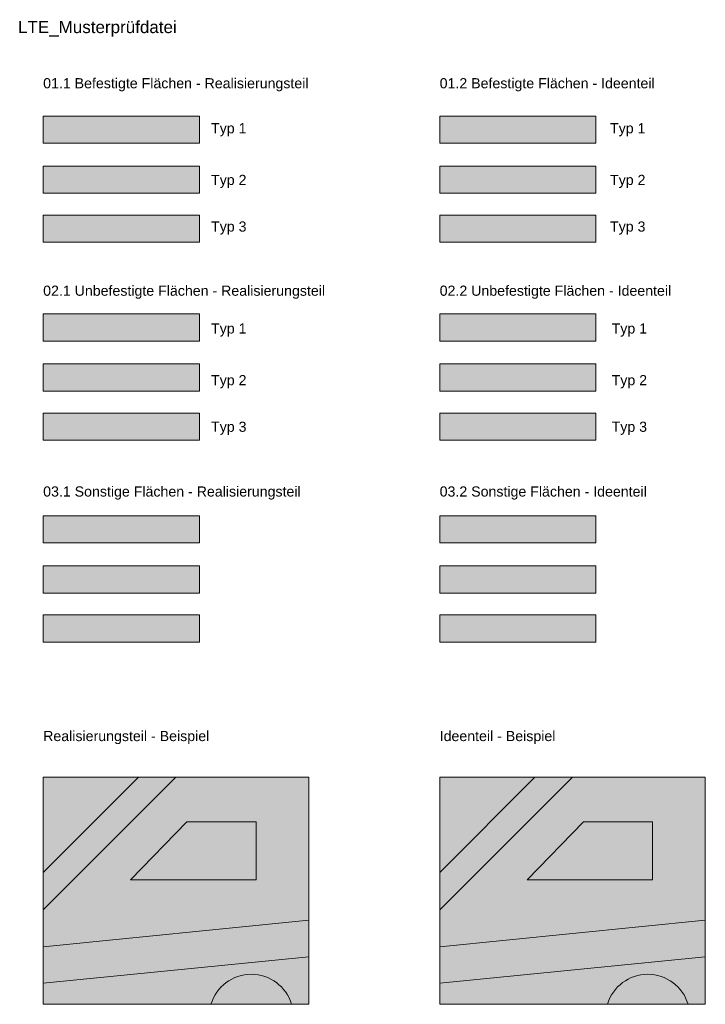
# Model space of a CAD drawing. Header units: metres. Extents: x -8.4 to 8.6, y -12 to 12.5.
import ezdxf

# ---------------------------------------------------------------- set-up
doc = ezdxf.new("R2010")
doc.units = ezdxf.units.M
doc.header["$LTSCALE"] = 0.1
for name, color, linetype, lineweight in [('01.1_Befestigte Fläche Realisierungsteil-Typ 1', 7, 'Continuous', 9), ('01.1_Befestigte Fläche Realisierungsteil-Typ 2', 7, 'Continuous', 9), ('01.1_Befestigte Fläche Realisierungsteil-Typ 3', 7, 'Continuous', 9), ('01.2_Befestigte Fläche Ideenteil-Typ 1', 7, 'Continuous', 9), ('01.2_Befestigte Fläche Ideenteil-Typ 2', 7, 'Continuous', 9), ('01.2_Befestigte Fläche Ideenteil-Typ 3', 7, 'Continuous', 9), ('02.1_Unbefestigte Flächen Realisierungsteil-Typ 1', 7, 'Continuous', 9), ('02.1_Unbefestigte Flächen Realisierungsteil-Typ 2', 7, 'Continuous', 9), ('02.1_Unbefestigte Flächen Realisierungsteil-Typ 3', 7, 'Continuous', 9), ('02.2_Unbefestigte Flächen Ideenteil-Typ 1', 7, 'Continuous', 9), ('02.2_Unbefestigte Flächen Ideenteil-Typ 2', 7, 'Continuous', 9), ('02.2_Unbefestigte Flächen Ideenteil-Typ 3', 7, 'Continuous', 9), ('03.1_Sonstige Flächen Realisierungsteil-Typ 1', 7, 'Continuous', 9), ('03.1_Sonstige Flächen Realisierungsteil-Typ 2', 7, 'Continuous', 9), ('03.1_Sonstige Flächen Realisierungsteil-Typ 3', 7, 'Continuous', 9), ('03.2_Sonstige Flächen Ideenteil-Typ 1', 7, 'Continuous', 9), ('03.2_Sonstige Flächen Ideenteil-Typ 2', 7, 'Continuous', 9), ('03.2_Sonstige Flächen Ideenteil-Typ 3', 7, 'Continuous', 9), ('Keine', 7, 'Continuous', 9)]:
    doc.layers.add(name, color=color, linetype=linetype, lineweight=lineweight)
doc.styles.add('Arial', font='arial.ttf')

msp = doc.modelspace()

# ---------------------------------------------------------------- hatches: boundary and pattern name
at = {"layer": '01.1_Befestigte Fläche Realisierungsteil-Typ 1', "linetype": 'Continuous', "lineweight": 0, "true_color": 0xdaeef3}
msp.add_hatch(color=254, dxfattribs=at).paths.add_polyline_path([(-7.855, 10.105), (-3.97, 10.105), (-3.97, 9.43), (-7.855, 9.43)])
at = {"layer": '01.1_Befestigte Fläche Realisierungsteil-Typ 1', "linetype": 'Continuous', "lineweight": 0, "true_color": 0xdaeef3, "transparency": 33554687}
msp.add_hatch(color=254, dxfattribs=at).paths.add_polyline_path([(-5.485, -6.35), (-7.855, -8.72), (-7.855, -9.653), (-4.553, -6.35)])
at = {"layer": '01.1_Befestigte Fläche Realisierungsteil-Typ 2', "linetype": 'Continuous', "lineweight": 0, "true_color": 0x92cddc}
msp.add_hatch(color=151, dxfattribs=at).paths.add_polyline_path([(-7.855, 8.86), (-3.97, 8.86), (-3.97, 8.185), (-7.855, 8.185)])
at = {"layer": '01.1_Befestigte Fläche Realisierungsteil-Typ 2', "linetype": 'Continuous', "lineweight": 0, "true_color": 0x92cddc, "transparency": 33554687}
msp.add_hatch(color=151, dxfattribs=at).paths.add_polyline_path([(-7.855, -11.473), (-1.25, -10.822), (-1.25, -9.903), (-7.855, -10.567)])
at = {"layer": '01.1_Befestigte Fläche Realisierungsteil-Typ 3', "linetype": 'Continuous', "lineweight": 0, "true_color": 0x4bacc6}
msp.add_hatch(color=143, dxfattribs=at).paths.add_polyline_path([(-7.855, 7.64), (-3.97, 7.64), (-3.97, 6.965), (-7.855, 6.965)])
at = {"layer": '01.2_Befestigte Fläche Ideenteil-Typ 1', "linetype": 'Continuous', "lineweight": 0, "true_color": 0x31869b}
msp.add_hatch(color=145, dxfattribs=at).paths.add_polyline_path([(2.006, 10.105), (5.891, 10.105), (5.891, 9.43), (2.006, 9.43)])
at = {"layer": '01.2_Befestigte Fläche Ideenteil-Typ 1', "linetype": 'Continuous', "lineweight": 0, "true_color": 0x31869b, "transparency": 33554687}
msp.add_hatch(color=145, dxfattribs=at).paths.add_polyline_path([(4.375, -6.35), (2.005, -8.72), (2.005, -9.653), (5.307, -6.35)])
at = {"layer": '01.2_Befestigte Fläche Ideenteil-Typ 2', "linetype": 'Continuous', "lineweight": 0, "true_color": 0x215967}
msp.add_hatch(color=139, dxfattribs=at).paths.add_polyline_path([(2.006, 8.86), (5.891, 8.86), (5.891, 8.185), (2.006, 8.185)])
at = {"layer": '01.2_Befestigte Fläche Ideenteil-Typ 2', "linetype": 'Continuous', "lineweight": 0, "true_color": 0x215967, "transparency": 33554687}
msp.add_hatch(color=139, dxfattribs=at).paths.add_polyline_path([(2.005, -11.473), (8.61, -10.822), (8.61, -9.903), (2.005, -10.567)])
at = {"layer": '01.2_Befestigte Fläche Ideenteil-Typ 3', "linetype": 'Continuous', "lineweight": 0, "true_color": 0x173f49}
msp.add_hatch(color=149, dxfattribs=at).paths.add_polyline_path([(2.006, 7.64), (5.891, 7.64), (5.891, 6.965), (2.006, 6.965)])
at = {"layer": '02.1_Unbefestigte Flächen Realisierungsteil-Typ 1', "linetype": 'Continuous', "lineweight": 0, "true_color": 0xebf1de}
msp.add_hatch(color=254, dxfattribs=at).paths.add_polyline_path([(-7.855, 5.18), (-3.97, 5.18), (-3.97, 4.505), (-7.855, 4.505)])
at = {"layer": '02.1_Unbefestigte Flächen Realisierungsteil-Typ 1', "linetype": 'Continuous', "lineweight": 0, "true_color": 0xebf1de, "transparency": 33554687}
msp.add_hatch(color=254, dxfattribs=at).paths.add_polyline_path([(-7.855, -8.72), (-5.485, -6.35), (-7.855, -6.35)])
h = msp.add_hatch(color=254, dxfattribs=at)
edge = h.paths.add_edge_path()
edge.add_arc((-2.68, -12.3), 1.047, 16.6584, 163.3416, ccw=False)
edge.add_line((-1.677, -12), (-1.25, -12))
edge.add_line((-1.25, -12), (-1.25, -10.822))
edge.add_line((-1.25, -10.822), (-7.855, -11.473))
edge.add_line((-7.855, -11.473), (-7.855, -12))
edge.add_line((-7.855, -12), (-3.683, -12))
at = {"layer": '02.1_Unbefestigte Flächen Realisierungsteil-Typ 2', "linetype": 'Continuous', "lineweight": 0, "true_color": 0xc4d79b}
msp.add_hatch(color=9, dxfattribs=at).paths.add_polyline_path([(-7.855, 3.935), (-3.97, 3.935), (-3.97, 3.26), (-7.855, 3.26)])
at = {"layer": '02.1_Unbefestigte Flächen Realisierungsteil-Typ 2', "linetype": 'Continuous', "lineweight": 0, "true_color": 0xc4d79b, "transparency": 33554687}
h = msp.add_hatch(color=9, dxfattribs=at)
h.paths.add_polyline_path([(-7.855, -9.653), (-7.855, -10.567), (-1.25, -9.903), (-1.25, -6.35), (-4.553, -6.35)])
h.paths.add_polyline_path([(-4.28, -7.46), (-2.56, -7.46), (-2.56, -8.9), (-5.68, -8.9)])
at = {"layer": '02.1_Unbefestigte Flächen Realisierungsteil-Typ 3', "linetype": 'Continuous', "lineweight": 0, "true_color": 0x9bbb59}
msp.add_hatch(color=73, dxfattribs=at).paths.add_polyline_path([(-7.855, 2.715), (-3.97, 2.715), (-3.97, 2.04), (-7.855, 2.04)])
at = {"layer": '02.2_Unbefestigte Flächen Ideenteil-Typ 1', "linetype": 'Continuous', "lineweight": 0, "true_color": 0x76933c}
msp.add_hatch(color=75, dxfattribs=at).paths.add_polyline_path([(2.006, 5.18), (5.891, 5.18), (5.891, 4.505), (2.006, 4.505)])
at = {"layer": '02.2_Unbefestigte Flächen Ideenteil-Typ 1', "linetype": 'Continuous', "lineweight": 0, "true_color": 0x76933c, "transparency": 33554687}
msp.add_hatch(color=75, dxfattribs=at).paths.add_polyline_path([(2.005, -8.72), (4.375, -6.35), (2.005, -6.35)])
h = msp.add_hatch(color=75, dxfattribs=at)
edge = h.paths.add_edge_path()
edge.add_arc((7.18, -12.3), 1.047, 16.6584, 163.3416, ccw=False)
edge.add_line((8.183, -12), (8.61, -12))
edge.add_line((8.61, -12), (8.61, -10.822))
edge.add_line((8.61, -10.822), (2.005, -11.473))
edge.add_line((2.005, -11.473), (2.005, -12))
edge.add_line((2.005, -12), (6.177, -12))
at = {"layer": '02.2_Unbefestigte Flächen Ideenteil-Typ 2', "linetype": 'Continuous', "lineweight": 0, "true_color": 0x4f6228}
msp.add_hatch(color=59, dxfattribs=at).paths.add_polyline_path([(2.006, 3.935), (5.891, 3.935), (5.891, 3.26), (2.006, 3.26)])
at = {"layer": '02.2_Unbefestigte Flächen Ideenteil-Typ 2', "linetype": 'Continuous', "lineweight": 0, "true_color": 0x4f6228, "transparency": 33554687}
h = msp.add_hatch(color=59, dxfattribs=at)
h.paths.add_polyline_path([(2.005, -9.653), (2.005, -10.567), (8.61, -9.903), (8.61, -6.35), (5.307, -6.35)])
h.paths.add_polyline_path([(5.58, -7.46), (7.3, -7.46), (7.3, -8.9), (4.18, -8.9)])
at = {"layer": '02.2_Unbefestigte Flächen Ideenteil-Typ 3', "linetype": 'Continuous', "lineweight": 0, "true_color": 0x3b4a1e}
msp.add_hatch(color=79, dxfattribs=at).paths.add_polyline_path([(2.006, 2.715), (5.891, 2.715), (5.891, 2.04), (2.006, 2.04)])
at = {"layer": '03.1_Sonstige Flächen Realisierungsteil-Typ 1', "linetype": 'Continuous', "lineweight": 0, "true_color": 0xfde9d9}
msp.add_hatch(color=254, dxfattribs=at).paths.add_polyline_path([(-7.855, 0.155), (-3.97, 0.155), (-3.97, -0.52), (-7.855, -0.52)])
at = {"layer": '03.1_Sonstige Flächen Realisierungsteil-Typ 1', "linetype": 'Continuous', "lineweight": 0, "true_color": 0xfde9d9, "transparency": 33554687}
msp.add_hatch(color=254, dxfattribs=at).paths.add_polyline_path([(-4.28, -7.46), (-5.68, -8.9), (-2.56, -8.9), (-2.56, -7.46)])
at = {"layer": '03.1_Sonstige Flächen Realisierungsteil-Typ 2', "linetype": 'Continuous', "lineweight": 0, "true_color": 0xfabf8f}
msp.add_hatch(color=31, dxfattribs=at).paths.add_polyline_path([(-7.855, -1.09), (-3.97, -1.09), (-3.97, -1.765), (-7.855, -1.765)])
at = {"layer": '03.1_Sonstige Flächen Realisierungsteil-Typ 2', "linetype": 'Continuous', "lineweight": 0, "true_color": 0xfabf8f, "transparency": 33554687}
h = msp.add_hatch(color=31, dxfattribs=at)
edge = h.paths.add_edge_path()
edge.add_arc((-2.68, -12.3), 1.047, 16.6584, 163.3416)
edge.add_line((-3.683, -12), (-1.677, -12))
at = {"layer": '03.1_Sonstige Flächen Realisierungsteil-Typ 3', "linetype": 'Continuous', "lineweight": 0, "true_color": 0xf79646}
msp.add_hatch(color=33, dxfattribs=at).paths.add_polyline_path([(-7.855, -2.31), (-3.97, -2.31), (-3.97, -2.985), (-7.855, -2.985)])
at = {"layer": '03.2_Sonstige Flächen Ideenteil-Typ 1', "linetype": 'Continuous', "lineweight": 0, "true_color": 0xe26b0a}
msp.add_hatch(color=32, dxfattribs=at).paths.add_polyline_path([(2.006, 0.155), (5.891, 0.155), (5.891, -0.52), (2.006, -0.52)])
at = {"layer": '03.2_Sonstige Flächen Ideenteil-Typ 1', "linetype": 'Continuous', "lineweight": 0, "true_color": 0xe26b0a, "transparency": 33554687}
msp.add_hatch(color=32, dxfattribs=at).paths.add_polyline_path([(5.58, -7.46), (4.18, -8.9), (7.3, -8.9), (7.3, -7.46)])
at = {"layer": '03.2_Sonstige Flächen Ideenteil-Typ 2', "linetype": 'Continuous', "lineweight": 0, "true_color": 0x974706}
msp.add_hatch(color=34, dxfattribs=at).paths.add_polyline_path([(2.006, -1.09), (5.891, -1.09), (5.891, -1.765), (2.006, -1.765)])
at = {"layer": '03.2_Sonstige Flächen Ideenteil-Typ 2', "linetype": 'Continuous', "lineweight": 0, "true_color": 0x974706, "transparency": 33554687}
h = msp.add_hatch(color=34, dxfattribs=at)
edge = h.paths.add_edge_path()
edge.add_arc((7.18, -12.3), 1.047, 16.6584, 163.3416)
edge.add_line((6.177, -12), (8.183, -12))
at = {"layer": '03.2_Sonstige Flächen Ideenteil-Typ 3', "linetype": 'Continuous', "lineweight": 0, "true_color": 0x703504}
msp.add_hatch(color=36, dxfattribs=at).paths.add_polyline_path([(2.006, -2.31), (5.891, -2.31), (5.891, -2.985), (2.006, -2.985)])

# ---------------------------------------------------------------- linework, layer by layer
at = {"layer": '01.1_Befestigte Fläche Realisierungsteil-Typ 1', "flags": 128}
msp.add_lwpolyline([(-7.855, 10.105), (-3.97, 10.105), (-3.97, 9.43), (-7.855, 9.43)], close=True, dxfattribs=at)
at = {"layer": '01.1_Befestigte Fläche Realisierungsteil-Typ 1', "transparency": 33554687, "flags": 128}
msp.add_lwpolyline([(-5.485, -6.35), (-7.855, -8.72), (-7.855, -9.653), (-4.553, -6.35)], close=True, dxfattribs=at)
at = {"layer": '01.1_Befestigte Fläche Realisierungsteil-Typ 2', "flags": 128}
msp.add_lwpolyline([(-7.855, 8.86), (-3.97, 8.86), (-3.97, 8.185), (-7.855, 8.185)], close=True, dxfattribs=at)
at = {"layer": '01.1_Befestigte Fläche Realisierungsteil-Typ 2', "transparency": 33554687, "flags": 128}
msp.add_lwpolyline([(-7.855, -11.473), (-1.25, -10.822), (-1.25, -9.903), (-7.855, -10.567)], close=True, dxfattribs=at)
at = {"layer": '01.1_Befestigte Fläche Realisierungsteil-Typ 3', "flags": 128}
msp.add_lwpolyline([(-7.855, 7.64), (-3.97, 7.64), (-3.97, 6.965), (-7.855, 6.965)], close=True, dxfattribs=at)
at = {"layer": '01.2_Befestigte Fläche Ideenteil-Typ 1', "flags": 128}
msp.add_lwpolyline([(2.006, 10.105), (5.891, 10.105), (5.891, 9.43), (2.006, 9.43)], close=True, dxfattribs=at)
at = {"layer": '01.2_Befestigte Fläche Ideenteil-Typ 1', "transparency": 33554687, "flags": 128}
msp.add_lwpolyline([(4.375, -6.35), (2.005, -8.72), (2.005, -9.653), (5.307, -6.35)], close=True, dxfattribs=at)
at = {"layer": '01.2_Befestigte Fläche Ideenteil-Typ 2', "flags": 128}
msp.add_lwpolyline([(2.006, 8.86), (5.891, 8.86), (5.891, 8.185), (2.006, 8.185)], close=True, dxfattribs=at)
at = {"layer": '01.2_Befestigte Fläche Ideenteil-Typ 2', "transparency": 33554687, "flags": 128}
msp.add_lwpolyline([(2.005, -11.473), (8.61, -10.822), (8.61, -9.903), (2.005, -10.567)], close=True, dxfattribs=at)
at = {"layer": '01.2_Befestigte Fläche Ideenteil-Typ 3', "flags": 128}
msp.add_lwpolyline([(2.006, 7.64), (5.891, 7.64), (5.891, 6.965), (2.006, 6.965)], close=True, dxfattribs=at)
at = {"layer": '02.1_Unbefestigte Flächen Realisierungsteil-Typ 1', "flags": 128}
msp.add_lwpolyline([(-7.855, 5.18), (-3.97, 5.18), (-3.97, 4.505), (-7.855, 4.505)], close=True, dxfattribs=at)
at = {"layer": '02.1_Unbefestigte Flächen Realisierungsteil-Typ 1', "transparency": 33554687, "flags": 128}
msp.add_lwpolyline([(-7.855, -8.72), (-5.485, -6.35), (-7.855, -6.35)], close=True, dxfattribs=at)
msp.add_lwpolyline([(-3.683, -12, -0.744585), (-1.677, -12), (-1.25, -12), (-1.25, -10.822), (-7.855, -11.473), (-7.855, -12)], format="xyb", close=True, dxfattribs=at)
at = {"layer": '02.1_Unbefestigte Flächen Realisierungsteil-Typ 2', "flags": 128}
msp.add_lwpolyline([(-7.855, 3.935), (-3.97, 3.935), (-3.97, 3.26), (-7.855, 3.26)], close=True, dxfattribs=at)
at = {"layer": '02.1_Unbefestigte Flächen Realisierungsteil-Typ 2', "transparency": 33554687, "flags": 128}
for points in [[(-7.855, -9.653), (-7.855, -10.567), (-1.25, -9.903), (-1.25, -6.35), (-4.553, -6.35)], [(-4.28, -7.46), (-2.56, -7.46), (-2.56, -8.9), (-5.68, -8.9)]]:
    msp.add_lwpolyline(points, close=True, dxfattribs=at)
at = {"layer": '02.1_Unbefestigte Flächen Realisierungsteil-Typ 3', "flags": 128}
msp.add_lwpolyline([(-7.855, 2.715), (-3.97, 2.715), (-3.97, 2.04), (-7.855, 2.04)], close=True, dxfattribs=at)
at = {"layer": '02.2_Unbefestigte Flächen Ideenteil-Typ 1', "flags": 128}
msp.add_lwpolyline([(2.006, 5.18), (5.891, 5.18), (5.891, 4.505), (2.006, 4.505)], close=True, dxfattribs=at)
at = {"layer": '02.2_Unbefestigte Flächen Ideenteil-Typ 1', "transparency": 33554687, "flags": 128}
msp.add_lwpolyline([(2.005, -8.72), (4.375, -6.35), (2.005, -6.35)], close=True, dxfattribs=at)
msp.add_lwpolyline([(6.177, -12, -0.744585), (8.183, -12), (8.61, -12), (8.61, -10.822), (2.005, -11.473), (2.005, -12)], format="xyb", close=True, dxfattribs=at)
at = {"layer": '02.2_Unbefestigte Flächen Ideenteil-Typ 2', "flags": 128}
msp.add_lwpolyline([(2.006, 3.935), (5.891, 3.935), (5.891, 3.26), (2.006, 3.26)], close=True, dxfattribs=at)
at = {"layer": '02.2_Unbefestigte Flächen Ideenteil-Typ 2', "transparency": 33554687, "flags": 128}
for points in [[(2.005, -9.653), (2.005, -10.567), (8.61, -9.903), (8.61, -6.35), (5.307, -6.35)], [(5.58, -7.46), (7.3, -7.46), (7.3, -8.9), (4.18, -8.9)]]:
    msp.add_lwpolyline(points, close=True, dxfattribs=at)
at = {"layer": '02.2_Unbefestigte Flächen Ideenteil-Typ 3', "flags": 128}
msp.add_lwpolyline([(2.006, 2.715), (5.891, 2.715), (5.891, 2.04), (2.006, 2.04)], close=True, dxfattribs=at)
at = {"layer": '03.1_Sonstige Flächen Realisierungsteil-Typ 1', "flags": 128}
msp.add_lwpolyline([(-7.855, 0.155), (-3.97, 0.155), (-3.97, -0.52), (-7.855, -0.52)], close=True, dxfattribs=at)
at = {"layer": '03.1_Sonstige Flächen Realisierungsteil-Typ 1', "transparency": 33554687, "flags": 128}
msp.add_lwpolyline([(-4.28, -7.46), (-5.68, -8.9), (-2.56, -8.9), (-2.56, -7.46)], close=True, dxfattribs=at)
at = {"layer": '03.1_Sonstige Flächen Realisierungsteil-Typ 2', "flags": 128}
msp.add_lwpolyline([(-7.855, -1.09), (-3.97, -1.09), (-3.97, -1.765), (-7.855, -1.765)], close=True, dxfattribs=at)
at = {"layer": '03.1_Sonstige Flächen Realisierungsteil-Typ 2', "transparency": 33554687, "flags": 128}
msp.add_lwpolyline([(-1.677, -12, 0.744585), (-3.683, -12)], format="xyb", close=True, dxfattribs=at)
at = {"layer": '03.1_Sonstige Flächen Realisierungsteil-Typ 3', "flags": 128}
msp.add_lwpolyline([(-7.855, -2.31), (-3.97, -2.31), (-3.97, -2.985), (-7.855, -2.985)], close=True, dxfattribs=at)
at = {"layer": '03.2_Sonstige Flächen Ideenteil-Typ 1', "flags": 128}
msp.add_lwpolyline([(2.006, 0.155), (5.891, 0.155), (5.891, -0.52), (2.006, -0.52)], close=True, dxfattribs=at)
at = {"layer": '03.2_Sonstige Flächen Ideenteil-Typ 1', "transparency": 33554687, "flags": 128}
msp.add_lwpolyline([(5.58, -7.46), (4.18, -8.9), (7.3, -8.9), (7.3, -7.46)], close=True, dxfattribs=at)
at = {"layer": '03.2_Sonstige Flächen Ideenteil-Typ 2', "flags": 128}
msp.add_lwpolyline([(2.006, -1.09), (5.891, -1.09), (5.891, -1.765), (2.006, -1.765)], close=True, dxfattribs=at)
at = {"layer": '03.2_Sonstige Flächen Ideenteil-Typ 2', "transparency": 33554687, "flags": 128}
msp.add_lwpolyline([(8.183, -12, 0.744585), (6.177, -12)], format="xyb", close=True, dxfattribs=at)
at = {"layer": '03.2_Sonstige Flächen Ideenteil-Typ 3', "flags": 128}
msp.add_lwpolyline([(2.006, -2.31), (5.891, -2.31), (5.891, -2.985), (2.006, -2.985)], close=True, dxfattribs=at)

# ---------------------------------------------------------------- texts
at = {"layer": 'Keine', "color": 7, "transparency": 33554687, "attachment_point": 1, "line_spacing_factor": 0.969122, "style": 'Arial'}
for s, insert, char_height, width in [('LTE_Musterprüfdatei', (-8.48, 12.472), 0.30262, 4.78), ('01.1 Befestigte Flächen - Realisierungsteil', (-7.855, 11.048), 0.25218, 9.86), ('01.2 Befestigte Flächen - Ideenteil', (2.005, 11.048), 0.25218, 9.86), ('Typ 1', (-3.68, 9.928), 0.2522, 1.5), ('Typ 1', (6.241, 9.928), 0.2522, 1.5), ('Typ 2', (-3.68, 8.642), 0.2522, 1.5), ('Typ 2', (6.241, 8.642), 0.2522, 1.5), ('Typ 3', (-3.68, 7.482), 0.2522, 1.5), ('Typ 3', (6.241, 7.482), 0.2522, 1.5), ('02.1 Unbefestigte Flächen - Realisierungsteil', (-7.855, 5.885), 0.25218, 9.86), ('02.2 Unbefestigte Flächen - Ideenteil', (2.005, 5.885), 0.25218, 9.86), ('Typ 1', (-3.68, 4.945), 0.2522, 1.5), ('Typ 1', (6.281, 4.945), 0.2522, 1.5), ('Typ 2', (-3.68, 3.659), 0.2522, 1.5), ('Typ 2', (6.281, 3.659), 0.2522, 1.5), ('Typ 3', (-3.68, 2.499), 0.2522, 1.5), ('Typ 3', (6.281, 2.499), 0.2522, 1.5), ('03.1 Sonstige Flächen - Realisierungsteil', (-7.855, 0.888), 0.25218, 9.86), ('03.2 Sonstige Flächen - Ideenteil', (2.005, 0.888), 0.25218, 9.86), ('Realisierungsteil - Beispiel', (-7.855, -5.198), 0.25218, 9.86), ('Ideenteil - Beispiel', (2.005, -5.198), 0.25218, 9.86)]:
    msp.add_mtext(s, dxfattribs=dict(at, insert=insert, char_height=char_height, width=width))

doc.saveas('drawing.dxf')
